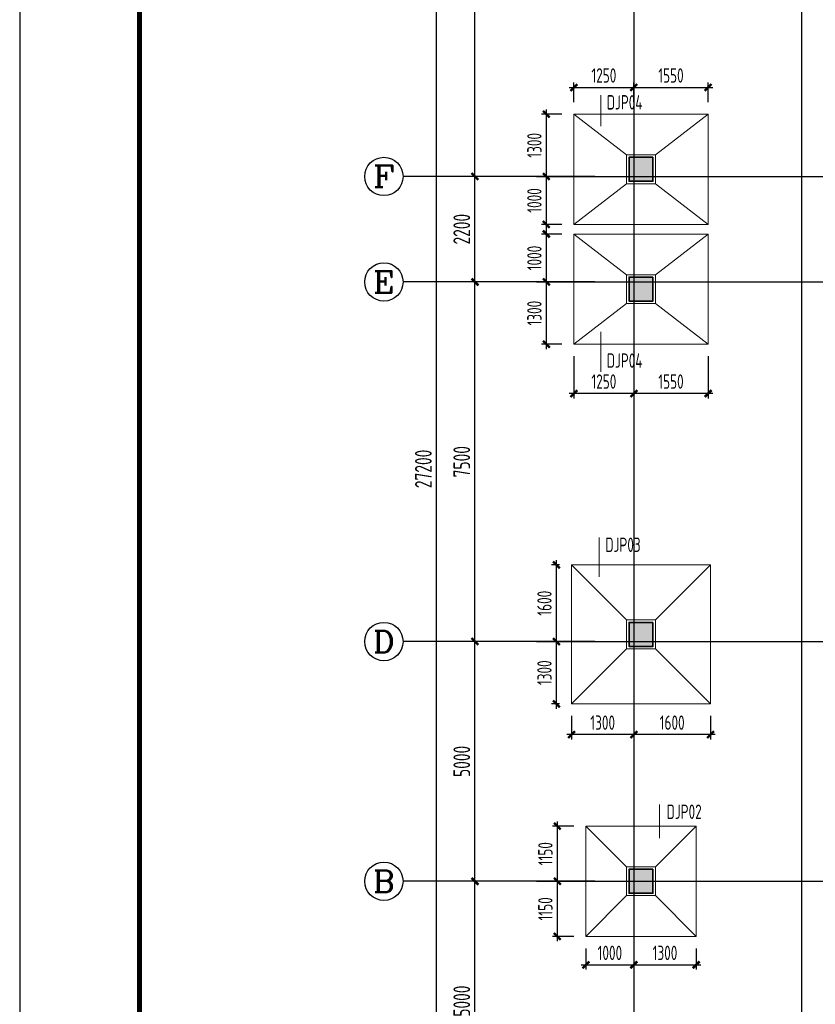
# Model space of a CAD drawing. Extents: x -302077 to 107904, y -9283 to 295706.
# Tile 15 of 256: x -251108 to -234507, y 15454 to 35990. Entities that reach past the tile are written whole.
import ezdxf
from ezdxf.enums import TextEntityAlignment as Align

# ---------------------------------------------------------------- set-up
doc = ezdxf.new("R2010")
doc.units = 0
doc.header["$LTSCALE"] = 500
doc.header["$MEASUREMENT"] = 0
doc.layers.get('0').update_dxf_attribs({"linetype": 'CONTINUOUS'})
doc.layers.get('Defpoints').update_dxf_attribs({"linetype": 'CONTINUOUS'})
for name, color, linetype in [('AXIS', 3, 'CONTINUOUS'), ('AXIS_TEXT', 7, 'CONTINUOUS'), ('COLU', 7, 'CONTINUOUS'), ('PUB_DIM', 3, 'CONTINUOUS'), ('PUB_TITLE', 4, 'CONTINUOUS')]:
    doc.layers.add(name, color=color, linetype=linetype)
for name, color, linetype, lineweight in [('COLU_HATCH', 251, 'CONTINUOUS', 0), ('DIM', 3, 'CONTINUOUS', 0), ('独基集中标注', 7, 'CONTINUOUS', 18), ('独立基础', 110, 'CONTINUOUS', 18), ('砼柱', 2, 'CONTINUOUS', 35)]:
    doc.layers.add(name, color=color, linetype=linetype, lineweight=lineweight)
doc.styles.add('_TCH_AXIS', font='COMPLEX', dxfattribs={"bigfont": 'GBCBIG'})
doc.styles.add('COMPLEX', font='COMPLEX')
doc.styles.add('TSSD_Dimension', font='tssdeng.shx', dxfattribs={"width": 0.7, "bigfont": 'hztxt.shx'})
doc.styles.add('TSSD_Rein', font='tssdeng.shx', dxfattribs={"width": 0.7, "bigfont": 'hztxt.shx'})
doc.dimstyles.new('TSSD_100_100', dxfattribs={"dimtxt": 350, "dimasz": 100, "dimexe": 100, "dimexo": 250, "dimgap": 100, "dimtad": 1, "dimdec": 0, "dimzin": 0, "dimdsep": 46, "dimtxsty": 'TSSD_Dimension', "dimblk": 'ARCHTICK', "dimblk1": 'ARCHTICK', "dimblk2": 'ARCHTICK', "dimcen": 0, "dimdle": 100, "dimclrt": 7, "dimadec": 0, "dimazin": 0, "dimtfac": 1, "dimtdec": 0, "dimtix": 1, "dimtmove": 2, "dimatfit": 3, "dimfxl": 1, "dimtolj": 1, "dimtzin": 0, "dimarcsym": 0})

# ---------------------------------------------------------------- blocks, each defined once
blk = doc.blocks.new('_ArchTick')
at = {"color": 0, "linetype": 'ByBlock', "const_width": 0.5}
blk.add_lwpolyline([(-0.71, -0.71), (0.71, 0.71)], dxfattribs=at)
blk = doc.blocks.new('*D774')
at = {"layer": 'AXIS', "color": 0, "lineweight": -2}
for p, q in [((-48100, 93673), (-48100, 98873)), ((-45850, 98773), (-48200, 98773)), ((-45850, 93773), (-48200, 93773))]:
    blk.add_line(p, q, dxfattribs=at)
at = {"layer": 'Defpoints', "color": 0}
for p in [(-48100, 98773), (-45600, 98773), (-45600, 93773)]:
    blk.add_point(p, dxfattribs=at)
at = {"layer": 'AXIS', "color": 0, "lineweight": -2, "xscale": 100, "yscale": 100, "zscale": 100}
for p, rotation in [((-48100, 98773), 90), ((-48100, 93773), 270)]:
    blk.add_blockref('_ArchTick', p, dxfattribs=dict(at, rotation=rotation))
at = {"layer": 'AXIS', "color": 7, "insert": (-48375, 96273), "char_height": 350, "attachment_point": 5, "rotation": 90, "style": 'TSSD_Dimension'}
blk.add_mtext('\\A1;5000', dxfattribs=at)
blk = doc.blocks.new('*D775')
at = {"layer": 'AXIS', "color": 0, "lineweight": -2}
for p, q in [((-45850, 103773), (-48200, 103773)), ((-48100, 98673), (-48100, 103873)), ((-45850, 98773), (-48200, 98773))]:
    blk.add_line(p, q, dxfattribs=at)
at = {"layer": 'Defpoints', "color": 0}
for p in [(-48100, 103773), (-45600, 103773), (-45600, 98773)]:
    blk.add_point(p, dxfattribs=at)
at = {"layer": 'AXIS', "color": 0, "lineweight": -2, "xscale": 100, "yscale": 100, "zscale": 100}
for p, rotation in [((-48100, 103773), 90), ((-48100, 98773), 270)]:
    blk.add_blockref('_ArchTick', p, dxfattribs=dict(at, rotation=rotation))
at = {"layer": 'AXIS', "color": 7, "insert": (-48375, 101273), "char_height": 350, "attachment_point": 5, "rotation": 90, "style": 'TSSD_Dimension'}
blk.add_mtext('\\A1;5000', dxfattribs=at)
blk = doc.blocks.new('*D776')
at = {"layer": 'AXIS', "color": 0, "lineweight": -2}
for p, q in [((-48100, 103673), (-48100, 111373)), ((-45850, 111273), (-48200, 111273)), ((-45850, 103773), (-48200, 103773))]:
    blk.add_line(p, q, dxfattribs=at)
at = {"layer": 'Defpoints', "color": 0}
for p in [(-48100, 111273), (-45600, 111273), (-45600, 103773)]:
    blk.add_point(p, dxfattribs=at)
at = {"layer": 'AXIS', "color": 0, "lineweight": -2, "xscale": 100, "yscale": 100, "zscale": 100}
for p, rotation in [((-48100, 111273), 90), ((-48100, 103773), 270)]:
    blk.add_blockref('_ArchTick', p, dxfattribs=dict(at, rotation=rotation))
at = {"layer": 'AXIS', "color": 7, "insert": (-48375, 107523), "char_height": 350, "attachment_point": 5, "rotation": 90, "style": 'TSSD_Dimension'}
blk.add_mtext('\\A1;7500', dxfattribs=at)
blk = doc.blocks.new('*D777')
at = {"layer": 'AXIS', "color": 0, "lineweight": -2}
for p, q in [((-48100, 111173), (-48100, 113573)), ((-45850, 113473), (-48200, 113473)), ((-45850, 111273), (-48200, 111273))]:
    blk.add_line(p, q, dxfattribs=at)
at = {"layer": 'Defpoints', "color": 0}
for p in [(-48100, 113473), (-45600, 113473), (-45600, 111273)]:
    blk.add_point(p, dxfattribs=at)
at = {"layer": 'AXIS', "color": 0, "lineweight": -2, "xscale": 100, "yscale": 100, "zscale": 100}
for p, rotation in [((-48100, 113473), 90), ((-48100, 111273), 270)]:
    blk.add_blockref('_ArchTick', p, dxfattribs=dict(at, rotation=rotation))
at = {"layer": 'AXIS', "color": 7, "insert": (-48375, 112373), "char_height": 350, "attachment_point": 5, "rotation": 90, "style": 'TSSD_Dimension'}
blk.add_mtext('\\A1;2200', dxfattribs=at)
blk = doc.blocks.new('*D778')
at = {"layer": 'AXIS', "color": 0, "lineweight": -2}
for p, q in [((-45850, 120973), (-48200, 120973)), ((-48100, 113373), (-48100, 121073)), ((-45850, 113473), (-48200, 113473))]:
    blk.add_line(p, q, dxfattribs=at)
at = {"layer": 'Defpoints', "color": 0}
for p in [(-48100, 120973), (-45600, 120973), (-45600, 113473)]:
    blk.add_point(p, dxfattribs=at)
at = {"layer": 'AXIS', "color": 0, "lineweight": -2, "xscale": 100, "yscale": 100, "zscale": 100}
for p, rotation in [((-48100, 120973), 90), ((-48100, 113473), 270)]:
    blk.add_blockref('_ArchTick', p, dxfattribs=dict(at, rotation=rotation))
at = {"layer": 'AXIS', "color": 7, "insert": (-48375, 117223), "char_height": 350, "attachment_point": 5, "rotation": 90, "style": 'TSSD_Dimension'}
blk.add_mtext('\\A1;7500', dxfattribs=at)
blk = doc.blocks.new('*D779')
at = {"layer": 'AXIS', "color": 0, "lineweight": -2}
for p, q in [((-45850, 120973), (-49000, 120973)), ((-48900, 93673), (-48900, 121073)), ((-45850, 93773), (-49000, 93773))]:
    blk.add_line(p, q, dxfattribs=at)
at = {"layer": 'Defpoints', "color": 0}
for p in [(-48900, 120973), (-45600, 120973), (-45600, 93773)]:
    blk.add_point(p, dxfattribs=at)
at = {"layer": 'AXIS', "color": 0, "lineweight": -2, "xscale": 100, "yscale": 100, "zscale": 100}
for p, rotation in [((-48900, 120973), 90), ((-48900, 93773), 270)]:
    blk.add_blockref('_ArchTick', p, dxfattribs=dict(at, rotation=rotation))
at = {"layer": 'AXIS', "color": 7, "insert": (-49175, 107373), "char_height": 350, "attachment_point": 5, "rotation": 90, "style": 'TSSD_Dimension'}
blk.add_mtext('\\A1;27200', dxfattribs=at)
blk = doc.blocks.new('_AXISO')
blk.add_circle((0, 0), 0.5)
at = {"layer": 'AXIS_TEXT', "style": 'COMPLEX', "width": 1.041667}
blk.add_attdef('A', text='', height=0.56, dxfattribs=at).set_placement((-0.25, -0.28), (0.25, -0.28), align=Align.FIT)
blk = doc.blocks.new('*D502')
at = {"layer": 'Defpoints', "color": 0}
for p in [(-239294, 16870), (-238294, 16870), (-238294, 16277)]:
    blk.add_point(p, dxfattribs=at)
at = {"layer": 'DIM', "color": 0, "lineweight": -2}
for p, q in [((-239294, 16620), (-239294, 16177)), ((-238294, 16620), (-238294, 16177)), ((-239394, 16277), (-238194, 16277))]:
    blk.add_line(p, q, dxfattribs=at)
at = {"layer": 'DIM', "color": 0, "lineweight": -2, "xscale": 100, "yscale": 100, "zscale": 100, "rotation": 180}
blk.add_blockref('_ArchTick', (-239294, 16277), dxfattribs=at)
at = {"layer": 'DIM', "color": 0, "lineweight": -2, "xscale": 100, "yscale": 100, "zscale": 100}
blk.add_blockref('_ArchTick', (-238294, 16277), dxfattribs=at)
at = {"layer": 'DIM', "color": 7, "insert": (-238794, 16527), "char_height": 300, "attachment_point": 5, "style": 'TSSD_Dimension'}
blk.add_mtext('\\A1;1000', dxfattribs=at)
blk = doc.blocks.new('*D503')
at = {"layer": 'Defpoints', "color": 0}
for p in [(-238294, 16870), (-236994, 16870), (-236994, 16277)]:
    blk.add_point(p, dxfattribs=at)
at = {"layer": 'DIM', "color": 0, "lineweight": -2}
for p, q in [((-238294, 16620), (-238294, 16177)), ((-236994, 16620), (-236994, 16177)), ((-238394, 16277), (-236894, 16277))]:
    blk.add_line(p, q, dxfattribs=at)
at = {"layer": 'DIM', "color": 0, "lineweight": -2, "xscale": 100, "yscale": 100, "zscale": 100, "rotation": 180}
blk.add_blockref('_ArchTick', (-238294, 16277), dxfattribs=at)
at = {"layer": 'DIM', "color": 0, "lineweight": -2, "xscale": 100, "yscale": 100, "zscale": 100}
blk.add_blockref('_ArchTick', (-236994, 16277), dxfattribs=at)
at = {"layer": 'DIM', "color": 7, "insert": (-237644, 16527), "char_height": 300, "attachment_point": 5, "style": 'TSSD_Dimension'}
blk.add_mtext('\\A1;1300', dxfattribs=at)
blk = doc.blocks.new('*D504')
at = {"layer": 'Defpoints', "color": 0}
for p in [(-239890, 18020), (-239294, 18020), (-239294, 16870)]:
    blk.add_point(p, dxfattribs=at)
at = {"layer": 'DIM', "color": 0, "lineweight": -2}
for p, q in [((-239890, 16770), (-239890, 18120)), ((-239544, 18020), (-239990, 18020)), ((-239544, 16870), (-239990, 16870))]:
    blk.add_line(p, q, dxfattribs=at)
at = {"layer": 'DIM', "color": 0, "lineweight": -2, "xscale": 100, "yscale": 100, "zscale": 100}
for p, rotation in [((-239890, 18020), 90), ((-239890, 16870), 270)]:
    blk.add_blockref('_ArchTick', p, dxfattribs=dict(at, rotation=rotation))
at = {"layer": 'DIM', "color": 7, "insert": (-240140, 17445), "char_height": 300, "attachment_point": 5, "rotation": 90, "style": 'TSSD_Dimension'}
blk.add_mtext('\\A1;1150', dxfattribs=at)
blk = doc.blocks.new('*D505')
at = {"layer": 'Defpoints', "color": 0}
for p in [(-239890, 19170), (-239294, 19170), (-239294, 18020)]:
    blk.add_point(p, dxfattribs=at)
at = {"layer": 'DIM', "color": 0, "lineweight": -2}
for p, q in [((-239544, 19170), (-239990, 19170)), ((-239890, 17920), (-239890, 19270)), ((-239544, 18020), (-239990, 18020))]:
    blk.add_line(p, q, dxfattribs=at)
at = {"layer": 'DIM', "color": 0, "lineweight": -2, "xscale": 100, "yscale": 100, "zscale": 100}
for p, rotation in [((-239890, 19170), 90), ((-239890, 18020), 270)]:
    blk.add_blockref('_ArchTick', p, dxfattribs=dict(at, rotation=rotation))
at = {"layer": 'DIM', "color": 7, "insert": (-240140, 18595), "char_height": 300, "attachment_point": 5, "rotation": 90, "style": 'TSSD_Dimension'}
blk.add_mtext('\\A1;1150', dxfattribs=at)
blk = doc.blocks.new('*D506')
at = {"layer": 'Defpoints', "color": 0}
for p in [(-238294, 21720), (-236694, 21720), (-238294, 21079)]:
    blk.add_point(p, dxfattribs=at)
at = {"layer": 'DIM', "color": 0, "lineweight": -2}
for p, q in [((-238294, 21470), (-238294, 20979)), ((-236694, 21470), (-236694, 20979)), ((-236594, 21079), (-238394, 21079))]:
    blk.add_line(p, q, dxfattribs=at)
at = {"layer": 'DIM', "color": 0, "lineweight": -2, "xscale": 100, "yscale": 100, "zscale": 100, "rotation": 180}
blk.add_blockref('_ArchTick', (-238294, 21079), dxfattribs=at)
at = {"layer": 'DIM', "color": 0, "lineweight": -2, "xscale": 100, "yscale": 100, "zscale": 100}
blk.add_blockref('_ArchTick', (-236694, 21079), dxfattribs=at)
at = {"layer": 'DIM', "color": 7, "insert": (-237494, 21329), "char_height": 300, "attachment_point": 5, "style": 'TSSD_Dimension'}
blk.add_mtext('\\A1;1600', dxfattribs=at)
blk = doc.blocks.new('*D507')
at = {"layer": 'Defpoints', "color": 0}
for p in [(-239594, 21720), (-238294, 21720), (-239594, 21079)]:
    blk.add_point(p, dxfattribs=at)
at = {"layer": 'DIM', "color": 0, "lineweight": -2}
for p, q in [((-239594, 21470), (-239594, 20979)), ((-238294, 21470), (-238294, 20979)), ((-238194, 21079), (-239694, 21079))]:
    blk.add_line(p, q, dxfattribs=at)
at = {"layer": 'DIM', "color": 0, "lineweight": -2, "xscale": 100, "yscale": 100, "zscale": 100, "rotation": 180}
blk.add_blockref('_ArchTick', (-239594, 21079), dxfattribs=at)
at = {"layer": 'DIM', "color": 0, "lineweight": -2, "xscale": 100, "yscale": 100, "zscale": 100}
blk.add_blockref('_ArchTick', (-238294, 21079), dxfattribs=at)
at = {"layer": 'DIM', "color": 7, "insert": (-238944, 21329), "char_height": 300, "attachment_point": 5, "style": 'TSSD_Dimension'}
blk.add_mtext('\\A1;1300', dxfattribs=at)
blk = doc.blocks.new('*D508')
at = {"layer": 'Defpoints', "color": 0}
for p in [(-239909, 23020), (-239594, 23020), (-239594, 21720)]:
    blk.add_point(p, dxfattribs=at)
at = {"layer": 'DIM', "color": 0, "lineweight": -2}
for p, q in [((-239844, 23020), (-240009, 23020)), ((-239909, 21620), (-239909, 23120)), ((-239844, 21720), (-240009, 21720))]:
    blk.add_line(p, q, dxfattribs=at)
at = {"layer": 'DIM', "color": 0, "lineweight": -2, "xscale": 100, "yscale": 100, "zscale": 100}
for p, rotation in [((-239909, 23020), 90), ((-239909, 21720), 270)]:
    blk.add_blockref('_ArchTick', p, dxfattribs=dict(at, rotation=rotation))
at = {"layer": 'DIM', "color": 7, "insert": (-240159, 22370), "char_height": 300, "attachment_point": 5, "rotation": 90, "style": 'TSSD_Dimension'}
blk.add_mtext('\\A1;1300', dxfattribs=at)
blk = doc.blocks.new('*D509')
at = {"layer": 'Defpoints', "color": 0}
for p in [(-239909, 24620), (-239594, 24620), (-239594, 23020)]:
    blk.add_point(p, dxfattribs=at)
at = {"layer": 'DIM', "color": 0, "lineweight": -2}
for p, q in [((-239909, 22920), (-239909, 24720)), ((-239844, 24620), (-240009, 24620)), ((-239844, 23020), (-240009, 23020))]:
    blk.add_line(p, q, dxfattribs=at)
at = {"layer": 'DIM', "color": 0, "lineweight": -2, "xscale": 100, "yscale": 100, "zscale": 100}
for p, rotation in [((-239909, 24620), 90), ((-239909, 23020), 270)]:
    blk.add_blockref('_ArchTick', p, dxfattribs=dict(at, rotation=rotation))
at = {"layer": 'DIM', "color": 7, "insert": (-240159, 23820), "char_height": 300, "attachment_point": 5, "rotation": 90, "style": 'TSSD_Dimension'}
blk.add_mtext('\\A1;1600', dxfattribs=at)
blk = doc.blocks.new('*D510')
at = {"layer": 'Defpoints', "color": 0}
for p in [(-238294, 29220), (-236744, 29220), (-238294, 28193)]:
    blk.add_point(p, dxfattribs=at)
at = {"layer": 'DIM', "color": 0, "lineweight": -2}
for p, q in [((-238294, 28970), (-238294, 28093)), ((-236744, 28970), (-236744, 28093)), ((-236644, 28193), (-238394, 28193))]:
    blk.add_line(p, q, dxfattribs=at)
at = {"layer": 'DIM', "color": 0, "lineweight": -2, "xscale": 100, "yscale": 100, "zscale": 100, "rotation": 180}
blk.add_blockref('_ArchTick', (-238294, 28193), dxfattribs=at)
at = {"layer": 'DIM', "color": 0, "lineweight": -2, "xscale": 100, "yscale": 100, "zscale": 100}
blk.add_blockref('_ArchTick', (-236744, 28193), dxfattribs=at)
at = {"layer": 'DIM', "color": 7, "insert": (-237519, 28443), "char_height": 300, "attachment_point": 5, "style": 'TSSD_Dimension'}
blk.add_mtext('\\A1;1550', dxfattribs=at)
blk = doc.blocks.new('*D511')
at = {"layer": 'Defpoints', "color": 0}
for p in [(-239544, 29220), (-238294, 29220), (-239544, 28193)]:
    blk.add_point(p, dxfattribs=at)
at = {"layer": 'DIM', "color": 0, "lineweight": -2}
for p, q in [((-239544, 28970), (-239544, 28093)), ((-238294, 28970), (-238294, 28093)), ((-238194, 28193), (-239644, 28193))]:
    blk.add_line(p, q, dxfattribs=at)
at = {"layer": 'DIM', "color": 0, "lineweight": -2, "xscale": 100, "yscale": 100, "zscale": 100, "rotation": 180}
blk.add_blockref('_ArchTick', (-239544, 28193), dxfattribs=at)
at = {"layer": 'DIM', "color": 0, "lineweight": -2, "xscale": 100, "yscale": 100, "zscale": 100}
blk.add_blockref('_ArchTick', (-238294, 28193), dxfattribs=at)
at = {"layer": 'DIM', "color": 7, "insert": (-238919, 28443), "char_height": 300, "attachment_point": 5, "style": 'TSSD_Dimension'}
blk.add_mtext('\\A1;1250', dxfattribs=at)
blk = doc.blocks.new('*D512')
at = {"layer": 'Defpoints', "color": 0}
for p in [(-240119, 30520), (-239544, 30520), (-239544, 29220)]:
    blk.add_point(p, dxfattribs=at)
at = {"layer": 'DIM', "color": 0, "lineweight": -2}
for p, q in [((-240119, 29120), (-240119, 30620)), ((-239794, 30520), (-240219, 30520)), ((-239794, 29220), (-240219, 29220))]:
    blk.add_line(p, q, dxfattribs=at)
at = {"layer": 'DIM', "color": 0, "lineweight": -2, "xscale": 100, "yscale": 100, "zscale": 100}
for p, rotation in [((-240119, 30520), 90), ((-240119, 29220), 270)]:
    blk.add_blockref('_ArchTick', p, dxfattribs=dict(at, rotation=rotation))
at = {"layer": 'DIM', "color": 7, "insert": (-240369, 29870), "char_height": 300, "attachment_point": 5, "rotation": 90, "style": 'TSSD_Dimension'}
blk.add_mtext('\\A1;1300', dxfattribs=at)
blk = doc.blocks.new('*D513')
at = {"layer": 'Defpoints', "color": 0}
for p in [(-240119, 31520), (-239544, 31520), (-239544, 30520)]:
    blk.add_point(p, dxfattribs=at)
at = {"layer": 'DIM', "color": 0, "lineweight": -2}
for p, q in [((-239794, 31520), (-240219, 31520)), ((-240119, 30420), (-240119, 31620)), ((-239794, 30520), (-240219, 30520))]:
    blk.add_line(p, q, dxfattribs=at)
at = {"layer": 'DIM', "color": 0, "lineweight": -2, "xscale": 100, "yscale": 100, "zscale": 100}
for p, rotation in [((-240119, 31520), 90), ((-240119, 30520), 270)]:
    blk.add_blockref('_ArchTick', p, dxfattribs=dict(at, rotation=rotation))
at = {"layer": 'DIM', "color": 7, "insert": (-240369, 31020), "char_height": 300, "attachment_point": 5, "rotation": 90, "style": 'TSSD_Dimension'}
blk.add_mtext('\\A1;1000', dxfattribs=at)
blk = doc.blocks.new('*D514')
at = {"layer": 'Defpoints', "color": 0}
for p in [(-240119, 32720), (-239544, 32720), (-239544, 31720)]:
    blk.add_point(p, dxfattribs=at)
at = {"layer": 'DIM', "color": 0, "lineweight": -2}
for p, q in [((-239794, 32720), (-240219, 32720)), ((-240119, 31620), (-240119, 32820)), ((-239794, 31720), (-240219, 31720))]:
    blk.add_line(p, q, dxfattribs=at)
at = {"layer": 'DIM', "color": 0, "lineweight": -2, "xscale": 100, "yscale": 100, "zscale": 100}
for p, rotation in [((-240119, 32720), 90), ((-240119, 31720), 270)]:
    blk.add_blockref('_ArchTick', p, dxfattribs=dict(at, rotation=rotation))
at = {"layer": 'DIM', "color": 7, "insert": (-240369, 32220), "char_height": 300, "attachment_point": 5, "rotation": 90, "style": 'TSSD_Dimension'}
blk.add_mtext('\\A1;1000', dxfattribs=at)
blk = doc.blocks.new('*D515')
at = {"layer": 'Defpoints', "color": 0}
for p in [(-240119, 34020), (-239544, 34020), (-239544, 32720)]:
    blk.add_point(p, dxfattribs=at)
at = {"layer": 'DIM', "color": 0, "lineweight": -2}
for p, q in [((-240119, 32620), (-240119, 34120)), ((-239794, 34020), (-240219, 34020)), ((-239794, 32720), (-240219, 32720))]:
    blk.add_line(p, q, dxfattribs=at)
at = {"layer": 'DIM', "color": 0, "lineweight": -2, "xscale": 100, "yscale": 100, "zscale": 100}
for p, rotation in [((-240119, 34020), 90), ((-240119, 32720), 270)]:
    blk.add_blockref('_ArchTick', p, dxfattribs=dict(at, rotation=rotation))
at = {"layer": 'DIM', "color": 7, "insert": (-240369, 33370), "char_height": 300, "attachment_point": 5, "rotation": 90, "style": 'TSSD_Dimension'}
blk.add_mtext('\\A1;1300', dxfattribs=at)
blk = doc.blocks.new('*D516')
at = {"layer": 'Defpoints', "color": 0}
for p in [(-238294, 34577), (-239544, 34020), (-238294, 34020)]:
    blk.add_point(p, dxfattribs=at)
at = {"layer": 'DIM', "color": 0, "lineweight": -2}
for p, q in [((-239644, 34577), (-238194, 34577)), ((-239544, 34270), (-239544, 34677)), ((-238294, 34270), (-238294, 34677))]:
    blk.add_line(p, q, dxfattribs=at)
at = {"layer": 'DIM', "color": 0, "lineweight": -2, "xscale": 100, "yscale": 100, "zscale": 100, "rotation": 180}
blk.add_blockref('_ArchTick', (-239544, 34577), dxfattribs=at)
at = {"layer": 'DIM', "color": 0, "lineweight": -2, "xscale": 100, "yscale": 100, "zscale": 100}
blk.add_blockref('_ArchTick', (-238294, 34577), dxfattribs=at)
at = {"layer": 'DIM', "color": 7, "insert": (-238919, 34827), "char_height": 300, "attachment_point": 5, "style": 'TSSD_Dimension'}
blk.add_mtext('\\A1;1250', dxfattribs=at)
blk = doc.blocks.new('*D517')
at = {"layer": 'Defpoints', "color": 0}
for p in [(-236744, 34577), (-238294, 34020), (-236744, 34020)]:
    blk.add_point(p, dxfattribs=at)
at = {"layer": 'DIM', "color": 0, "lineweight": -2}
for p, q in [((-238394, 34577), (-236644, 34577)), ((-238294, 34270), (-238294, 34677)), ((-236744, 34270), (-236744, 34677))]:
    blk.add_line(p, q, dxfattribs=at)
at = {"layer": 'DIM', "color": 0, "lineweight": -2, "xscale": 100, "yscale": 100, "zscale": 100, "rotation": 180}
blk.add_blockref('_ArchTick', (-238294, 34577), dxfattribs=at)
at = {"layer": 'DIM', "color": 0, "lineweight": -2, "xscale": 100, "yscale": 100, "zscale": 100}
blk.add_blockref('_ArchTick', (-236744, 34577), dxfattribs=at)
at = {"layer": 'DIM', "color": 7, "insert": (-237519, 34827), "char_height": 300, "attachment_point": 5, "style": 'TSSD_Dimension'}
blk.add_mtext('\\A1;1550', dxfattribs=at)
blk = doc.blocks.new('wrtgtg')
at = {"layer": 'PUB_TITLE'}
blk.add_lwpolyline([(-75296, -5841), (8804, -5841), (8804, 53559), (-75296, 53559)], close=True, dxfattribs=at)
at = {"layer": 'PUB_TITLE', "const_width": 100}
blk.add_lwpolyline([(-72796, -4841), (7804, -4841), (7804, 52559), (-72796, 52559)], close=True, dxfattribs=at)
blk = doc.blocks.new('zw')
at = {"layer": 'AXIS', "color": 250}
for p, q in [((-44784.9, 122803), (-44784.9, 91603)), ((-41284.9, 122803), (-41284.9, 91603)), ((-46817.4, 113472.6), (-12983.9, 113472.6)), ((-46817.4, 111272.6), (-12983.9, 111272.6)), ((-46817.4, 103772.6), (-12983.9, 103772.6)), ((-46817.4, 98772.6), (-12983.9, 98772.6))]:
    blk.add_line(p, q, dxfattribs=at)
at = {"layer": 'AXIS'}
for p, q in [((-45599.9, 113472.6), (-49599.9, 113472.6)), ((-45599.9, 111272.6), (-49599.9, 111272.6)), ((-45599.9, 103772.6), (-49599.9, 103772.6)), ((-45599.9, 98772.6), (-49599.9, 98772.6))]:
    blk.add_line(p, q, dxfattribs=at)
ref = blk.add_blockref('_AXISO', (-49999.9, 113472.6), dxfattribs=dict(at, xscale=800, yscale=800, zscale=800))
ref.add_attrib('A', 'F', dxfattribs={"layer": 'AXIS_TEXT', "height": 452.5, "style": '_TCH_AXIS', "width": 1.3125}).set_placement((-50226.1, 113246.3), (-49773.6, 113246.3), align=Align.FIT)
ref = blk.add_blockref('_AXISO', (-49999.9, 111272.6), dxfattribs=dict(at, xscale=800, yscale=800, zscale=800))
ref.add_attrib('A', 'E', dxfattribs={"layer": 'AXIS_TEXT', "height": 452.5, "style": '_TCH_AXIS', "width": 1.3125}).set_placement((-50226.1, 111046.3), (-49773.6, 111046.3), align=Align.FIT)
ref = blk.add_blockref('_AXISO', (-49999.9, 103772.6), dxfattribs=dict(at, xscale=800, yscale=800, zscale=800))
ref.add_attrib('A', 'D', dxfattribs={"layer": 'AXIS_TEXT', "height": 452.5, "style": '_TCH_AXIS', "width": 1.235294}).set_placement((-50226.1, 103546.3), (-49773.6, 103546.3), align=Align.FIT)
ref = blk.add_blockref('_AXISO', (-49999.9, 98772.6), dxfattribs=dict(at, xscale=800, yscale=800, zscale=800))
ref.add_attrib('A', 'B', dxfattribs={"layer": 'AXIS_TEXT', "height": 452.5, "style": '_TCH_AXIS', "width": 1.235294}).set_placement((-50226.1, 98546.3), (-49773.6, 98546.3), align=Align.FIT)
for p1, p2, distance, picture, middle in [((-45599.9, 93772.6), (-45599.9, 120972.6), 3300, '*D779', (-49174.9, 107372.6)), ((-45599.9, 113472.6), (-45599.9, 120972.6), 2500, '*D778', (-48374.9, 117222.6)), ((-45599.9, 111272.6), (-45599.9, 113472.6), 2500, '*D777', (-48374.9, 112372.6)), ((-45599.9, 103772.6), (-45599.9, 111272.6), 2500, '*D776', (-48374.9, 107522.6)), ((-45599.9, 98772.6), (-45599.9, 103772.6), 2500, '*D775', (-48374.9, 101272.6)), ((-45599.9, 93772.6), (-45599.9, 98772.6), 2500, '*D774', (-48374.9, 96272.6))]:
    dim = blk.add_aligned_dim(p1=p1, p2=p2, distance=distance, dimstyle='TSSD_100_100', dxfattribs=at)
    dim.commit()
    dim.dimension.update_dxf_attribs({"geometry": picture, "text_midpoint": middle})

msp = doc.modelspace()

# ---------------------------------------------------------------- hatches: boundary and pattern name
at = {"layer": 'COLU_HATCH'}
for points in [[(-237894.08, 32620.263), (-237894.08, 33120.263), (-238394.08, 33120.263), (-238394.08, 32620.263)], [(-237894.08, 30120.263), (-237894.08, 30620.263), (-238394.08, 30620.263), (-238394.08, 30120.263)], [(-237894.08, 22920.263), (-237894.08, 23420.263), (-238394.08, 23420.263), (-238394.08, 22920.263)], [(-237894.08, 17770.263), (-237894.08, 18270.263), (-238394.08, 18270.263), (-238394.08, 17770.263)]]:
    msp.add_hatch(color=256, dxfattribs=at).paths.add_polyline_path(points)

# ---------------------------------------------------------------- linework, layer by layer
at = {"layer": 'COLU'}
for points in [[(-237894.08, 32620.263), (-237894.08, 33120.263), (-238394.08, 33120.263), (-238394.08, 32620.263)], [(-237894.08, 30120.263), (-237894.08, 30620.263), (-238394.08, 30620.263), (-238394.08, 30120.263)], [(-237894.08, 22920.263), (-237894.08, 23420.263), (-238394.08, 23420.263), (-238394.08, 22920.263)], [(-237894.08, 17770.263), (-237894.08, 18270.263), (-238394.08, 18270.263), (-238394.08, 17770.263)]]:
    msp.add_lwpolyline(points, close=True, dxfattribs=at)
at = {"layer": '独基集中标注'}
for p, q in [((-238984.08, 33770.261), (-238984.08, 34416.794)), ((-238984.08, 28648.207), (-238984.08, 29480.707)), ((-239014.08, 24370.261), (-239014.08, 25188.223)), ((-237760.746, 18920.261), (-237760.746, 19620.366))]:
    msp.add_line(p, q, dxfattribs=at)
at = {"layer": '独立基础'}
for p, q in [((-239544.08, 34020.261), (-238444.08, 33170.261)), ((-236744.08, 34020.261), (-237844.08, 33170.261)), ((-239544.08, 31720.261), (-238444.08, 32570.261)), ((-236744.08, 31720.261), (-237844.08, 32570.261)), ((-239544.08, 31520.261), (-238444.08, 30670.261)), ((-236744.08, 31520.261), (-237844.08, 30670.261)), ((-239544.08, 29220.261), (-238444.08, 30070.261)), ((-236744.08, 29220.261), (-237844.08, 30070.261)), ((-239594.08, 24620.261), (-238444.08, 23470.261)), ((-236694.08, 24620.261), (-237844.08, 23470.261)), ((-239594.08, 21720.261), (-238444.08, 22870.261)), ((-236694.08, 21720.261), (-237844.08, 22870.261)), ((-239294.08, 19170.261), (-238444.08, 18320.261)), ((-236994.08, 19170.261), (-237844.08, 18320.261)), ((-239294.08, 16870.261), (-238444.08, 17720.261)), ((-236994.08, 16870.261), (-237844.08, 17720.261))]:
    msp.add_line(p, q, dxfattribs=at)
for points in [[(-236744.08, 34020.261), (-239544.08, 34020.261), (-239544.08, 31720.261), (-236744.08, 31720.261)], [(-237844.08, 33170.261), (-238444.08, 33170.261), (-238444.08, 32570.261), (-237844.08, 32570.261)], [(-236744.08, 31520.261), (-239544.08, 31520.261), (-239544.08, 29220.261), (-236744.08, 29220.261)], [(-237844.08, 30670.261), (-238444.08, 30670.261), (-238444.08, 30070.261), (-237844.08, 30070.261)], [(-236694.08, 24620.261), (-239594.08, 24620.261), (-239594.08, 21720.261), (-236694.08, 21720.261)], [(-237844.08, 23470.261), (-238444.08, 23470.261), (-238444.08, 22870.261), (-237844.08, 22870.261)], [(-236994.08, 19170.261), (-239294.08, 19170.261), (-239294.08, 16870.261), (-236994.08, 16870.261)], [(-237844.08, 18320.261), (-238444.08, 18320.261), (-238444.08, 17720.261), (-237844.08, 17720.261)]]:
    msp.add_lwpolyline(points, close=True, dxfattribs=at)
at = {"layer": '砼柱'}
for points in [[(-237894.08, 33120.261), (-238394.08, 33120.261), (-238394.08, 32620.261), (-237894.08, 32620.261)], [(-237894.08, 30620.261), (-238394.08, 30620.261), (-238394.08, 30120.261), (-237894.08, 30120.261)], [(-237894.08, 23420.261), (-238394.08, 23420.261), (-238394.08, 22920.261), (-237894.08, 22920.261)], [(-237894.08, 18270.261), (-238394.08, 18270.261), (-238394.08, 17770.261), (-237894.08, 17770.261)]]:
    msp.add_lwpolyline(points, close=True, dxfattribs=at)

# ---------------------------------------------------------------- block references
msp.add_blockref('wrtgtg', (-175812.208, -3441.74))
at = {"layer": 'PUB_DIM'}
msp.add_blockref('zw', (-193509.206, -80752.333), dxfattribs=at)

# ---------------------------------------------------------------- texts
at = {"layer": '独基集中标注', "linetype": 'Continuous', "style": 'TSSD_Rein', "width": 0.7}
for s, p in [('DJ%%142P%%14304', (-238859.08, 34416.794)), ('DJ%%142P%%14304', (-238859.08, 29030.548)), ('DJ%%142P%%14303', (-238889.08, 25188.223)), ('DJ%%142P%%14302', (-237610.746, 19620.366))]:
    msp.add_text(s, height=300, dxfattribs=at).set_placement(p, align=Align.TOP_LEFT)

# ---------------------------------------------------------------- dimensions: what is measured, and where the dimension line sits
at = {"layer": 'DIM'}
for base, p1, p2, picture, middle in [((-238294.08, 34576.91), (-239544.08, 34020.261), (-238294.08, 34020.261), '*D516', (-238919.08, 34826.91)), ((-236744.08, 34576.91), (-238294.08, 34020.261), (-236744.08, 34020.261), '*D517', (-237519.08, 34826.91)), ((-239544.08, 28192.952), (-238294.08, 29220.261), (-239544.08, 29220.261), '*D511', (-238919.08, 28442.952)), ((-238294.08, 28192.952), (-236744.08, 29220.261), (-238294.08, 29220.261), '*D510', (-237519.08, 28442.952)), ((-239594.08, 21078.837), (-238294.08, 21720.261), (-239594.08, 21720.261), '*D507', (-238944.08, 21328.837)), ((-238294.08, 21078.837), (-236694.08, 21720.261), (-238294.08, 21720.261), '*D506', (-237494.08, 21328.837)), ((-238294.08, 16277.471), (-239294.08, 16870.261), (-238294.08, 16870.261), '*D502', (-238794.08, 16527.471)), ((-236994.08, 16277.471), (-238294.08, 16870.261), (-236994.08, 16870.261), '*D503', (-237644.08, 16527.471))]:
    dim = msp.add_linear_dim(base=base, p1=p1, p2=p2, dimstyle='TSSD_100_100', override={"dimtxt": 300}, dxfattribs=at)
    dim.commit()
    dim.dimension.update_dxf_attribs({"geometry": picture, "text_midpoint": middle})
for base, p1, p2, picture, middle in [((-240118.72, 34020.261), (-239544.08, 32720.259), (-239544.08, 34020.261), '*D515', (-240368.72, 33370.26)), ((-240118.72, 32720.259), (-239544.08, 31720.261), (-239544.08, 32720.259), '*D514', (-240368.72, 32220.26)), ((-240118.72, 31520.261), (-239544.08, 30520.259), (-239544.08, 31520.261), '*D513', (-240368.72, 31020.26)), ((-240118.72, 30520.259), (-239544.08, 29220.261), (-239544.08, 30520.259), '*D512', (-240368.72, 29870.26)), ((-239908.871, 24620.261), (-239594.08, 23020.259), (-239594.08, 24620.261), '*D509', (-240158.871, 23820.26)), ((-239908.871, 23020.259), (-239594.08, 21720.261), (-239594.08, 23020.259), '*D508', (-240158.871, 22370.26)), ((-239890.309, 19170.261), (-239294.08, 18020.259), (-239294.08, 19170.261), '*D505', (-240140.309, 18595.26)), ((-239890.309, 18020.259), (-239294.08, 16870.261), (-239294.08, 18020.259), '*D504', (-240140.309, 17445.26))]:
    dim = msp.add_linear_dim(base=base, p1=p1, p2=p2, angle=90, dimstyle='TSSD_100_100', override={"dimtxt": 300}, dxfattribs=at)
    dim.commit()
    dim.dimension.update_dxf_attribs({"geometry": picture, "text_midpoint": middle})

doc.saveas('drawing.dxf')
